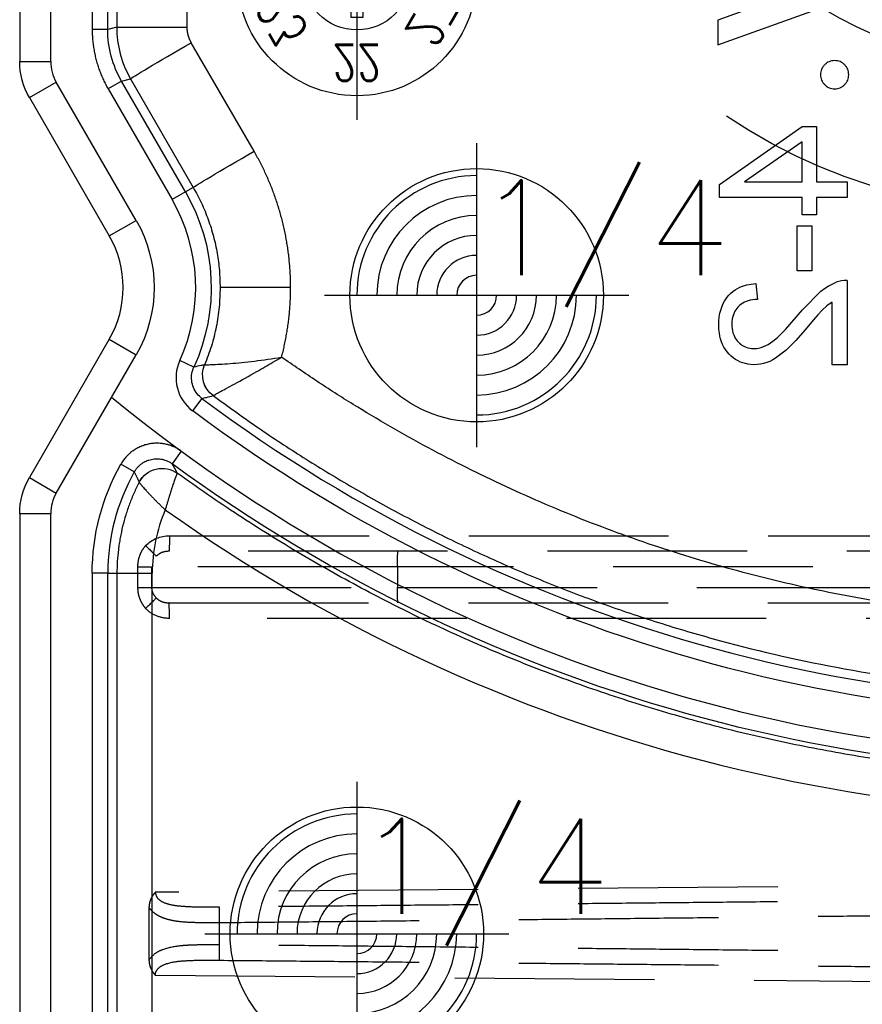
# Model space of a CAD drawing. Extents: x 2651 to 7771, y -1163 to 1075.
# Tile 180 of 256: x 4085 to 4106, y 486 to 511. Entities that reach past the tile are written whole.
import ezdxf
from ezdxf.enums import TextEntityAlignment as Align

# ---------------------------------------------------------------- set-up
doc = ezdxf.new("R2010")
doc.units = 0
doc.header["$LTSCALE"] = 10
for name, pattern in [('CENTER', [2, 1.25, -0.25, 0.25, -0.25]), ('CNSHID', [4, 3, -1]), ('DASHED', [0.75, 0.5, -0.25]), ('HIDDEN', [0.375, 0.25, -0.125])]:
    doc.linetypes.add(name, pattern=pattern)
doc.layers.get('0').update_dxf_attribs({"linetype": 'CONTINUOUS'})
doc.layers.get('Defpoints').update_dxf_attribs({"linetype": 'CONTINUOUS'})
for name, color, linetype in [('1', 7, 'CONTINUOUS'), ('CEN', 1, 'CENTER'), ('COOL', 150, 'HIDDEN'), ('DIM', 3, 'CONTINUOUS'), ('LAYER_108', 7, 'CONTINUOUS'), ('PIN', 3, 'CONTINUOUS'), ('WL1-HL', 4, 'CNSHID')]:
    doc.layers.add(name, color=color, linetype=linetype)
doc.styles.add('S1', font='TXT.shx')
doc.styles.get("Standard").update_dxf_attribs({"font": 'romans.shx'})
doc.dimstyles.new('MM& INCH5', dxfattribs={"dimtxt": 5, "dimasz": 2.5, "dimexe": 1, "dimexo": 0.5, "dimtad": 0, "dimrnd": 1.38778e-17, "dimzin": 9, "dimdsep": 46, "dimtxsty": 'Standard', "dimblk": 'CLOSED', "dimcen": 0, "dimclrd": 3, "dimclre": 3, "dimclrt": 3, "dimazin": 2, "dimtfac": 0.75, "dimtofl": 0, "dimtmove": 0, "dimatfit": 3, "dimfxl": 0, "dimtolj": 1, "dimarcsym": 0})

# ---------------------------------------------------------------- blocks, each defined once
blk = doc.blocks.new('A$C32D34A97')
for p, q in [((0, 9.212), (-0.24, 8.612)), ((0, 9.212), (0.24, 8.612)), ((0.24, 8.612), (-0.24, 8.612)), ((-0.15, 8.612), (-0.15, 6.964)), ((0.15, 8.612), (0.15, 6.964)), ((0.15, 6.964), (-0.15, 6.964)), ((0, 2.212), (-0.24, 1.612)), ((0, 2.212), (0.24, 1.612)), ((0.24, 1.612), (-0.24, 1.612)), ((-0.15, 1.612), (-0.15, -0.036)), ((0.15, 1.612), (0.15, -0.036)), ((0.15, -0.036), (-0.15, -0.036))]:
    blk.add_line(p, q)
for centre, radius in [((0, 8), 3), ((0, 8), 1.35), ((0, 1), 3), ((0, 1), 1.35)]:
    blk.add_circle(centre, radius)
at = {"layer": 'CEN'}
for p, q in [((0, 11.6), (0, 4.4)), ((-3.6, 8), (3.6, 8)), ((0, 4.6), (0, -2.6)), ((-3.6, 1), (3.6, 1))]:
    blk.add_line(p, q, dxfattribs=at)
at = {"style": 'S1', "text_generation_flag": 2, "width": 0.8}
for s, p in [('1', (0, 10.175)), ('25', (0, 3.175))]:
    blk.add_text(s, height=0.9, dxfattribs=at).set_placement(p, align=Align.MIDDLE)
for s, rotation, p in [('12', 30, (-1.088, 9.884)), ('2', 330, (1.087, 9.884)), ('11', 60, (-1.884, 9.088)), ('3', 300, (1.884, 9.088)), ('10', 270, (-2.175, 8)), ('4', 90, (2.175, 8)), ('9', 120, (-1.884, 6.913)), ('5', 240, (1.884, 6.913)), ('8', 150, (-1.088, 6.116)), ('6', 210, (1.087, 6.116)), ('7', 180, (0, 5.825)), ('24', 60, (-1.884, 2.088)), ('26', 300, (1.884, 2.088)), ('23', 120, (-1.884, -0.087)), ('27', 240, (1.884, -0.087)), ('22', 180, (0, -1.175))]:
    blk.add_text(s, height=0.9, rotation=rotation, dxfattribs=at).set_placement(p, align=Align.MIDDLE)
blk = doc.blocks.new('DSD')
at = {"layer": '1', "color": 7, "linetype": 'Continuous'}
for p, q in [((459.179, 567.571), (459.179, 540.854)), ((478.967, 542.722), (476.666, 541.888)), ((476.666, 541.269), (479.905, 542.443)), ((476.666, 541.888), (476.666, 541.269)), ((459.422, 539.947), (461.422, 536.482)), ((461.422, 533.891), (459.422, 530.426)), ((459.421, 530.426), (459.422, 530.426)), ((459.179, 529.519), (459.179, 508.469))]:
    blk.add_line(p, q, dxfattribs=at)
at = {"layer": '1', "color": 110, "linetype": 'Continuous'}
for p, q in [((459.956, 540.854), (459.956, 567.571)), ((462.095, 536.87), (460.095, 540.336)), ((460.095, 530.037), (462.095, 533.502)), ((459.956, 508.469), (459.956, 529.519))]:
    blk.add_line(p, q, dxfattribs=at)
at = {"layer": '1', "color": 252, "linetype": 'Continuous'}
for p, q in [((459.956, 540.854), (459.956, 567.571)), ((460.995, 553.626), (460.995, 541.653)), ((461.384, 541.653), (461.384, 553.626)), ((461.608, 553.402), (461.608, 541.713)), ((463.374, 541.713), (463.374, 553.39)), ((461.384, 541.653), (460.995, 541.653)), ((461.608, 541.713), (461.384, 541.653)), ((461.608, 541.713), (463.374, 541.713)), ((465.049, 538.603), (463.478, 541.324)), ((459.179, 540.854), (459.956, 540.854)), ((461.731, 540.358), (461.955, 540.418)), ((461.955, 540.418), (463.526, 537.697)), ((459.422, 539.947), (460.095, 540.336)), ((462.095, 536.87), (460.095, 540.336)), ((461.731, 540.358), (461.395, 540.164)), ((461.395, 540.164), (462.996, 537.39)), ((463.332, 537.585), (461.731, 540.358)), ((463.526, 537.697), (463.332, 537.585)), ((463.332, 537.585), (462.996, 537.39)), ((461.422, 536.482), (462.095, 536.87)), ((465.965, 535.186), (464.199, 535.186)), ((461.422, 533.891), (462.095, 533.502)), ((460.095, 530.037), (462.095, 533.502)), ((463.542, 533.195), (463.188, 533.356)), ((463.744, 532.407), (463.511, 532.096)), ((463.226, 531.085), (462.997, 530.772)), ((462.05, 530.567), (461.711, 530.757)), ((459.422, 530.426), (460.095, 530.037)), ((459.956, 529.519), (459.179, 529.519)), ((459.956, 508.469), (459.956, 529.519)), ((460.995, 528.026), (460.995, 509.961)), ((461.384, 528.026), (460.995, 528.026)), ((461.384, 509.961), (461.384, 528.026)), ((461.384, 528.026), (461.615, 528.026)), ((461.615, 528.026), (461.615, 509.961)), ((461.615, 528.026), (462.498, 528.026)), ((462.498, 509.961), (462.498, 528.026))]:
    blk.add_line(p, q, dxfattribs=at)
at = {"layer": '1', "color": 6, "linetype": 'DASHED'}
for p, q in [((499.898, 528.58), (462.919, 528.58)), ((462.138, 527.673), (462.138, 528.191)), ((462.138, 528.191), (462.482, 528.191)), ((462.482, 528.191), (462.482, 527.673)), ((468.644, 528.191), (462.482, 528.191)), ((501.545, 528.191), (468.644, 528.191)), ((468.644, 528.191), (468.644, 527.673)), ((462.138, 527.673), (462.482, 527.673)), ((462.482, 527.673), (468.644, 527.673)), ((468.644, 527.673), (501.545, 527.673)), ((462.919, 527.284), (499.898, 527.284)), ((500.665, 520.364), (462.577, 520.032)), ((462.417, 519.645), (462.417, 518.343)), ((464.183, 518.715), (464.183, 519.273)), ((462.577, 517.956), (500.665, 517.624))]:
    blk.add_line(p, q, dxfattribs=at)
at = {"layer": '1', "color": 7, "linetype": 'Continuous', "extrusion": (0, 0, -1)}
for centre, start, end in [((-460.992, 540.854), 330, 0), ((-460.992, 529.519), 0, 30)]:
    blk.add_arc(centre, 1.814, start, end, dxfattribs=at)
at = {"layer": '1', "color": 110, "linetype": 'Continuous'}
for centre, radius, start, end in [((460.992, 540.854), 1.036, 180, 210), ((486.693, 563.151), 39.735, 230.6179, 276.2068), ((460.992, 529.519), 1.036, 150, 180)]:
    blk.add_arc(centre, radius, start, end, dxfattribs=at)
at = {"layer": '1', "color": 252, "linetype": 'Continuous'}
for centre, radius, start, end in [((460.992, 540.854), 1.036, 180, 210), ((459.179, 535.186), 4.408, 335.4684, 30), ((486.693, 563.151), 38.365, 233.2604, 276.1879), ((466.562, 528.026), 5.178, 150.6203, 180), ((460.992, 529.519), 1.036, 150, 180)]:
    blk.add_arc(centre, radius, start, end, dxfattribs=at)
at = {"layer": '1', "color": 252, "linetype": 'Continuous', "extrusion": (0, 0, -1)}
for centre, radius, start, end in [((-459.179, 535.186), 4.796, 150, 204.5316), ((-459.179, 535.186), 3.368, 150, 210), ((-486.693, 563.151), 38.753, 263.8121, 306.7396), ((-466.562, 528.026), 5.567, 0, 29.3797), ((-486.693, 563.151), 40.124, 263.7932, 306.1972)]:
    blk.add_arc(centre, radius, start, end, dxfattribs=at)
at = {"layer": '1', "color": 110, "linetype": 'Continuous', "extrusion": (0, 0, -1)}
blk.add_arc((-459.179, 535.186), 3.368, 150, 210, dxfattribs=at)
at = {"layer": '1', "color": 7, "linetype": 'Continuous'}
blk.add_arc((459.179, 535.186), 2.591, 330, 30, dxfattribs=at)
at = {"layer": '1', "color": 252, "linetype": 'Continuous', "extrusion": (0, 0, -1)}
for centre, major_axis, ratio, start_param, end_param in [((463.525, 541.324), (1.57, 0.907), 0.013094, 3.15032, 4.689719), ((465.097, 538.603), (1.57, 0.907), 0.013094, 3.15032, 4.689719), ((464.408, 533), (0.172, -0.624), 0.999938, 0.905626, 2.235967), ((464.408, 533), (0.401, -0.509), 0.999839, 1.303937, 2.634034), ((462.748, 530.009), (-0.564, -0.318), 0.999946, 0.992523, 2.709571), ((462.747, 530.009), (0.618, -0.194), 0.998759, 3.317721, 5.033378)]:
    blk.add_ellipse(centre, major_axis=major_axis, ratio=ratio, start_param=start_param, end_param=end_param, dxfattribs=at)
at = {"layer": '1', "color": 7, "linetype": 'Continuous', "extrusion": (0, 0, -1)}
for centre, start_param, end_param in [((460.992, 540.854), 2.618029, 3.141593), ((460.992, 529.519), 3.141593, 3.665156)]:
    blk.add_ellipse(centre, major_axis=(1.814, 0), ratio=0.999975, start_param=start_param, end_param=end_param, dxfattribs=at)
at = {"layer": '1', "color": 7, "linetype": 'Continuous'}
blk.add_ellipse((466.538, 528.026), major_axis=(-4.039, 0), ratio=1, start_param=5.878177, end_param=6.283185, dxfattribs=at)
at = {"layer": '1', "color": 252, "linetype": 'Continuous'}
blk.add_ellipse((486.674, 563.151), major_axis=(-41.149, 0), ratio=1, start_param=0.952596, end_param=1.678692, dxfattribs=at)
at = {"layer": '1', "color": 6, "linetype": 'DASHED', "extrusion": (0, 0, -1)}
for centre, major_axis, ratio, start_param, end_param in [((462.322, 528.719), (-0.28, 0.27), 0.01818, 1.589635, 2.951754), ((468.651, 528.191), (0, -0.389), 0.017452, 1.570796, 3.141593), ((468.651, 527.673), (0, -0.389), 0.017452, 0, 1.570796), ((462.322, 527.145), (-0.28, -0.27), 0.01818, 3.331431, 4.69355), ((464.19, 519.273), (-0.004, 0.389), 0.017452, 4.712558, 6.17271), ((464.19, 518.715), (-0.004, -0.389), 0.017452, 0.110475, 1.570627)]:
    blk.add_ellipse(centre, major_axis=major_axis, ratio=ratio, start_param=start_param, end_param=end_param, dxfattribs=at)
at = {"layer": '1', "color": 252, "linetype": 'Continuous'}
for points, weights in [([(460.995, 541.653), (460.995, 541.127), (461.132, 540.619), (461.395, 540.164)], [1, 0.977285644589, 0.977285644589, 1]), ([(465.965, 535.186), (465.965, 536.393), (465.653, 537.558), (465.049, 538.603)], [1, 0.977274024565, 0.977274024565, 1]), ([(465.739, 533.443), (465.889, 534.013), (465.965, 534.597), (465.965, 535.186)], [1, 0.994458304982, 0.994458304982, 1]), ([(490.56, 527.041), (481.685, 526.077), (473.041, 528.306), (465.739, 533.443)], [1, 0.957116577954, 0.957116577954, 1])]:
    blk.add_rational_spline(points, weights, degree=3, dxfattribs=at)
for points in [[(461.731, 540.358), (461.505, 540.749), (461.384, 541.201), (461.384, 541.653)], [(461.608, 541.713), (461.608, 541.261), (461.729, 540.809), (461.955, 540.418)], [(462.05, 530.567), (462.09, 530.481), (462.131, 530.395), (462.173, 530.308)], [(463.127, 530.534), (463.083, 530.614), (463.04, 530.693), (462.997, 530.772)]]:
    blk.add_open_spline(points, degree=3, dxfattribs=at)
at = {"layer": '1', "color": 7, "linetype": 'Continuous'}
blk.add_rational_spline([(463.478, 541.324), (463.409, 541.443), (463.374, 541.576), (463.374, 541.713)], [1, 0.977285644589, 0.977285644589, 1], degree=3, dxfattribs=at)
for points, knots in [([(479.592, 540.875), (479.569, 540.873), (479.522, 540.871), (479.456, 540.85), (479.395, 540.818), (479.342, 540.773), (479.297, 540.719), (479.264, 540.658), (479.244, 540.591), (479.242, 540.545), (479.241, 540.522)], [0, 0, 0, 0, 0.128226, 0.250531, 0.372639, 0.499833, 0.627179, 0.749842, 0.87294, 1, 1, 1, 1]), ([(479.946, 540.522), (479.945, 540.545), (479.943, 540.591), (479.923, 540.658), (479.889, 540.719), (479.844, 540.773), (479.79, 540.819), (479.729, 540.85), (479.662, 540.871), (479.616, 540.873), (479.592, 540.875)], [0, 0, 0, 0, 0.126678, 0.249735, 0.372031, 0.499739, 0.627447, 0.750221, 0.872159, 1, 1, 1, 1]), ([(479.241, 540.522), (479.242, 540.498), (479.244, 540.452), (479.263, 540.385), (479.297, 540.325), (479.342, 540.271), (479.395, 540.226), (479.456, 540.193), (479.522, 540.172), (479.569, 540.17), (479.592, 540.169)], [0, 0, 0, 0, 0.12712, 0.250277, 0.371969, 0.499375, 0.62663, 0.749351, 0.871713, 1, 1, 1, 1]), ([(479.592, 540.169), (479.616, 540.17), (479.662, 540.172), (479.729, 540.193), (479.79, 540.226), (479.844, 540.271), (479.889, 540.325), (479.923, 540.385), (479.943, 540.452), (479.945, 540.498), (479.946, 540.522)], [0, 0, 0, 0, 0.127902, 0.249898, 0.37328, 0.501049, 0.628817, 0.750146, 0.873261, 1, 1, 1, 1]), ([(462.05, 530.567), (462.061, 530.587), (462.086, 530.625), (462.128, 530.679), (462.16, 530.711), (462.181, 530.731), (462.186, 530.734), (462.194, 530.742), (462.207, 530.753), (462.239, 530.778), (462.286, 530.809), (462.327, 530.83), (462.353, 530.841), (462.358, 530.844), (462.368, 530.848), (462.374, 530.85), (462.39, 530.857), (462.422, 530.868), (462.477, 530.883), (462.522, 530.89), (462.556, 530.894), (462.567, 530.895), (462.584, 530.896), (462.59, 530.896), (462.602, 530.897), (462.63, 530.897), (462.681, 530.894), (462.726, 530.887), (462.76, 530.88), (462.771, 530.878), (462.793, 530.872), (462.804, 530.868), (462.837, 530.858), (462.879, 530.841), (462.92, 530.821), (462.949, 530.804), (462.959, 530.798), (462.978, 530.785), (462.988, 530.778), (462.997, 530.772)], [0, 0, 0, 0, 0.0625, 0.125, 0.1875, 0.1875, 0.203125, 0.203125, 0.21875, 0.25, 0.3125, 0.375, 0.375, 0.390625, 0.390625, 0.40625, 0.40625, 0.4375, 0.5, 0.5625, 0.5625, 0.59375, 0.59375, 0.609375, 0.609375, 0.625, 0.6875, 0.75, 0.75, 0.78125, 0.78125, 0.8125, 0.8125, 0.875, 0.9375, 0.9375, 0.96875, 0.96875, 1, 1, 1, 1]), ([(462.173, 530.308), (462.127, 530.219), (462.041, 530.041), (461.929, 529.768), (461.834, 529.489), (461.755, 529.206), (461.714, 529.013), (461.687, 528.867), (461.679, 528.818), (461.668, 528.744), (461.664, 528.719), (461.657, 528.67), (461.641, 528.547), (461.621, 528.324), (461.615, 528.126), (461.615, 528.026)], [0, 0, 0, 0, 0.125, 0.25, 0.375, 0.5, 0.625, 0.625, 0.6875, 0.6875, 0.71875, 0.71875, 0.75, 0.875, 1, 1, 1, 1]), ([(462.173, 530.308), (462.181, 530.294), (462.187, 530.287), (462.19, 530.283), (462.192, 530.279), (462.195, 530.275), (462.198, 530.272), (462.205, 530.264), (462.214, 530.253), (462.226, 530.238), (462.23, 530.233), (462.239, 530.222), (462.244, 530.217), (462.259, 530.199), (462.281, 530.174), (462.319, 530.131), (462.347, 530.1), (462.369, 530.075), (462.377, 530.067), (462.393, 530.05), (462.417, 530.024), (462.459, 529.979), (462.495, 529.941), (462.523, 529.912), (462.537, 529.898), (462.552, 529.883), (462.561, 529.873), (462.566, 529.868), (462.581, 529.853), (462.591, 529.843), (462.611, 529.823), (462.621, 529.813), (462.652, 529.782), (462.673, 529.762), (462.705, 529.731), (462.716, 529.721), (462.737, 529.7), (462.759, 529.68), (462.786, 529.654), (462.806, 529.636), (462.814, 529.628), (462.818, 529.624), (462.825, 529.618)], [0, 0, 0, 0, 0.125, 0.15625, 0.15625, 0.171875, 0.171875, 0.1875, 0.25, 0.25, 0.28125, 0.28125, 0.3125, 0.3125, 0.375, 0.4375, 0.5, 0.5, 0.53125, 0.53125, 0.5625, 0.625, 0.6875, 0.6875, 0.71875, 0.734375, 0.734375, 0.75, 0.75, 0.78125, 0.78125, 0.8125, 0.8125, 0.875, 0.875, 0.90625, 0.90625, 0.9375, 0.96875, 0.984375, 0.992188, 1, 1, 1, 1]), ([(463.127, 530.534), (463.124, 530.531), (463.121, 530.527), (463.117, 530.517), (463.112, 530.507), (463.111, 530.503), (463.109, 530.498), (463.107, 530.494), (463.105, 530.489), (463.101, 530.479), (463.095, 530.465), (463.089, 530.446), (463.086, 530.44), (463.081, 530.426), (463.079, 530.419), (463.07, 530.397), (463.059, 530.364), (463.04, 530.31), (463.026, 530.269), (463.015, 530.237), (463.012, 530.226), (463.004, 530.204), (462.993, 530.17), (462.974, 530.111), (462.958, 530.06), (462.946, 530.022), (462.94, 530.002), (462.934, 529.982), (462.929, 529.969), (462.927, 529.962), (462.921, 529.942), (462.917, 529.928), (462.911, 529.908), (462.908, 529.901), (462.904, 529.887), (462.894, 529.852), (462.875, 529.79), (462.858, 529.733), (462.846, 529.69), (462.84, 529.668), (462.832, 529.643), (462.829, 529.632), (462.828, 529.627), (462.825, 529.618)], [0, 0, 0, 0, 0.0625, 0.125, 0.125, 0.15625, 0.15625, 0.171875, 0.171875, 0.1875, 0.25, 0.25, 0.28125, 0.28125, 0.3125, 0.3125, 0.375, 0.4375, 0.5, 0.5, 0.53125, 0.53125, 0.5625, 0.625, 0.6875, 0.6875, 0.71875, 0.734375, 0.734375, 0.75, 0.75, 0.78125, 0.78125, 0.796875, 0.796875, 0.8125, 0.875, 0.9375, 0.9375, 0.96875, 0.984375, 0.992188, 1, 1, 1, 1]), ([(491.031, 523.143), (490.723, 523.11), (490.262, 523.065), (489.722, 523.022), (489.491, 523.006), (489.337, 522.996), (489.259, 522.991), (488.565, 522.948), (487.331, 522.9), (485.483, 522.913), (484.252, 522.979), (483.33, 523.049), (482.869, 523.09), (482.331, 523.146), (482.101, 523.172), (481.947, 523.19), (481.87, 523.2), (481.18, 523.284), (479.961, 523.463), (478.157, 523.812), (476.376, 524.241), (474.619, 524.75), (472.886, 525.339), (471.176, 526.008), (470.052, 526.508), (469.354, 526.838), (469.215, 526.905), (469.007, 527.006), (468.937, 527.04), (468.799, 527.109), (468.453, 527.281), (468.11, 527.458), (467.292, 527.892), (466.216, 528.495), (464.646, 529.472), (463.628, 530.172), (463.127, 530.534)], [0, 0, 0, 0, 0.03125, 0.046875, 0.054688, 0.054688, 0.0625, 0.0625, 0.125, 0.1875, 0.25, 0.25, 0.28125, 0.296875, 0.304688, 0.304688, 0.3125, 0.3125, 0.375, 0.4375, 0.5, 0.5625, 0.625, 0.6875, 0.75, 0.75, 0.765625, 0.765625, 0.773438, 0.773438, 0.78125, 0.8125, 0.8125, 0.875, 0.9375, 1, 1, 1, 1])]:
    blk.add_open_spline(points, degree=3, knots=knots, dxfattribs=at)
at = {"layer": '1', "color": 252, "linetype": 'Continuous'}
for points, knots in [([(463.526, 537.697), (463.597, 537.566), (463.739, 537.305), (463.906, 536.894), (464.038, 536.474), (464.131, 536.047), (464.188, 535.617), (464.195, 535.33), (464.199, 535.186)], [0, 0, 0, 0, 0.169839, 0.338408, 0.505707, 0.671739, 0.836503, 1, 1, 1, 1]), ([(464.199, 535.186), (464.194, 535.022), (464.185, 534.693), (464.109, 534.202), (463.99, 533.717), (463.87, 533.406), (463.81, 533.25)], [0, 0, 0, 0, 0.247617, 0.496822, 0.747616, 1, 1, 1, 1]), ([(463.188, 533.356), (463.09, 533.141), (463.069, 532.898), (463.186, 532.44), (463.322, 532.237), (463.511, 532.096)], [0, 0, 0, 0, 0.5, 0.5, 1, 1, 1, 1]), ([(463.809, 533.249), (463.813, 533.25), (463.828, 533.25), (463.891, 533.252), (463.936, 533.254), (464.05, 533.259), (464.119, 533.262), (464.272, 533.271), (464.357, 533.277), (464.633, 533.298), (464.839, 533.319), (465.278, 533.372), (465.505, 533.405), (465.739, 533.443)], [0, 0, 0, 0, 0.125, 0.125, 0.25, 0.25, 0.375, 0.375, 0.5, 0.5, 0.75, 0.75, 1, 1, 1, 1]), ([(464.023, 532.479), (464.027, 532.482), (464.036, 532.487), (464.088, 532.517), (464.18, 532.568), (464.334, 532.649), (464.63, 532.809), (465.043, 533.036), (465.455, 533.277), (465.666, 533.4), (465.739, 533.443)], [0, 0, 0, 0, 0.083761, 0.167399, 0.250167, 0.369334, 0.50054, 0.749939, 0.9138, 1, 1, 1, 1]), ([(463.744, 532.407), (463.701, 532.444), (463.613, 532.521), (463.524, 532.677), (463.48, 532.853), (463.482, 533.033), (463.522, 533.142), (463.542, 533.195)], [0, 0, 0, 0, 0.192519, 0.396173, 0.603829, 0.807483, 1, 1, 1, 1]), ([(463.81, 533.25), (463.782, 533.243), (463.753, 533.237), (463.664, 533.219), (463.603, 533.207), (463.542, 533.195)], [0, 0, 0, 0, 0.320336, 0.320336, 1, 1, 1, 1]), ([(463.744, 532.407), (463.782, 532.417), (463.82, 532.426), (463.914, 532.45), (463.968, 532.464), (464.023, 532.479)], [0, 0, 0, 0, 0.409752, 0.409752, 1, 1, 1, 1]), ([(464.023, 532.479), (464.378, 532.222), (465.095, 531.703), (466.214, 530.966), (467.376, 530.255), (468.583, 529.575), (469.835, 528.93), (471.131, 528.321), (472.47, 527.753), (473.851, 527.229), (475.274, 526.752), (477.26, 526.172), (481.032, 525.318), (485.084, 524.958), (488.752, 525.048), (490.12, 525.175), (490.803, 525.238)], [0, 0, 0, 0, 0.046368, 0.093547, 0.141537, 0.190338, 0.23995, 0.290372, 0.341606, 0.393651, 0.446506, 0.500173, 0.612317, 0.8549, 0.92745, 1, 1, 1, 1]), ([(463.226, 531.085), (463.197, 531.107), (463.136, 531.147), (463.039, 531.197), (462.971, 531.223), (462.927, 531.237), (462.918, 531.24), (462.901, 531.245), (462.874, 531.253), (462.847, 531.259), (462.794, 531.27), (462.722, 531.282), (462.649, 531.285), (462.604, 531.285), (462.595, 531.285), (462.576, 531.285), (462.549, 531.283), (462.521, 531.281), (462.467, 531.275), (462.395, 531.264), (462.325, 531.245), (462.273, 531.227), (462.255, 531.221), (462.23, 531.211), (462.221, 531.208), (462.204, 531.201), (462.162, 531.182), (462.09, 531.145), (462.029, 531.105), (461.985, 531.072), (461.963, 531.055), (461.942, 531.038), (461.928, 531.026), (461.921, 531.02), (461.888, 530.989), (461.837, 530.936), (461.769, 530.851), (461.73, 530.79), (461.711, 530.757)], [0, 0, 0, 0, 0.0625, 0.125, 0.1875, 0.1875, 0.203125, 0.203125, 0.21875, 0.25, 0.25, 0.3125, 0.375, 0.375, 0.390625, 0.390625, 0.40625, 0.4375, 0.4375, 0.5, 0.5625, 0.5625, 0.59375, 0.59375, 0.609375, 0.609375, 0.625, 0.6875, 0.75, 0.75, 0.78125, 0.796875, 0.796875, 0.8125, 0.8125, 0.875, 0.9375, 1, 1, 1, 1])]:
    blk.add_open_spline(points, degree=3, knots=knots, dxfattribs=at)
at = {"layer": '1', "color": 7, "linetype": 'Continuous'}
for points in [[(463.81, 533.25), (463.81, 533.25), (463.81, 533.25), (463.81, 533.25)], [(464.023, 532.479), (464.023, 532.479), (464.023, 532.479), (464.023, 532.479)], [(462.173, 530.308), (462.173, 530.308), (462.173, 530.308), (462.173, 530.308)], [(463.127, 530.534), (463.127, 530.534), (463.126, 530.534), (463.126, 530.534)]]:
    blk.add_open_spline(points, degree=3, dxfattribs=at)
at = {"layer": '1', "color": 6, "linetype": 'DASHED'}
for points, degree in [([(462.332, 528.719), (462.486, 528.878), (462.706, 528.968), (462.929, 528.968)], 3), ([(462.929, 528.968), (499.908, 528.968)], 1), ([(485.379, 526.896), (462.929, 526.896)], 1), ([(462.417, 518.343), (462.418, 518.118), (462.577, 517.956)], 2)]:
    blk.add_open_spline(points, degree=degree, dxfattribs=at)
for points, degree, knots in [([(462.929, 528.968), (462.929, 528.867), (462.928, 528.766), (462.924, 528.622), (462.923, 528.579), (462.918, 528.58)], 3, [0, 0, 0, 0, 0.5, 0.5, 1, 1, 1, 1]), ([(462.138, 528.191), (462.14, 528.223), (462.143, 528.319), (462.178, 528.459), (462.244, 528.606), (462.303, 528.681), (462.332, 528.719)], 3, [0, 0, 0, 0, 0.166765, 0.499709, 0.74986, 1, 1, 1, 1]), ([(462.919, 528.58), (462.855, 528.574), (462.737, 528.563), (462.642, 528.489), (462.598, 528.455)], 3, [0, 0, 0, 0, 0.537431, 1, 1, 1, 1]), ([(462.332, 527.145), (462.303, 527.184), (462.245, 527.261), (462.184, 527.392), (462.146, 527.529), (462.141, 527.625), (462.138, 527.673)], 3, [0, 0, 0, 0, 0.257807, 0.499585, 0.749789, 1, 1, 1, 1]), ([(462.482, 527.673), (462.483, 527.648), (462.487, 527.598), (462.519, 527.503), (462.566, 527.447), (462.598, 527.409)], 3, [0, 0, 0, 0, 0.256307, 0.500716, 1, 1, 1, 1]), ([(462.598, 527.409), (462.625, 527.386), (462.684, 527.338), (462.795, 527.294), (462.876, 527.288), (462.919, 527.284)], 3, [0, 0, 0, 0, 0.302174, 0.635337, 1, 1, 1, 1]), ([(462.929, 526.896), (462.817, 526.896), (462.707, 526.918), (462.503, 527.002), (462.409, 527.066), (462.332, 527.145)], 3, [0, 0, 0, 0, 0.5, 0.5, 1, 1, 1, 1]), ([(462.929, 526.896), (462.929, 526.987), (462.928, 527.095), (462.924, 527.247), (462.923, 527.285), (462.918, 527.284)], 3, [0, 0, 0, 0, 0.5, 0.5, 1, 1, 1, 1]), ([(462.577, 520.032), (462.501, 519.954), (462.459, 519.854), (462.418, 519.755), (462.417, 519.645)], 2, [0, 0, 0, 0.5, 0.5, 1, 1, 1]), ([(464.185, 519.659), (464.028, 519.658), (463.725, 519.656), (463.325, 519.666), (463.006, 519.7), (462.784, 519.763), (462.624, 519.868), (462.591, 519.98), (462.577, 520.032)], 3, [0, 0, 0, 0, 0.260791, 0.501616, 0.674867, 0.809902, 0.913469, 1, 1, 1, 1]), ([(462.417, 519.645), (462.448, 519.609), (462.514, 519.534), (462.64, 519.449), (462.794, 519.381), (462.98, 519.33), (463.241, 519.291), (463.641, 519.274), (463.981, 519.273), (464.183, 519.273)], 3, [0, 0, 0, 0, 0.082658, 0.172087, 0.270427, 0.379295, 0.499881, 0.702652, 1, 1, 1, 1]), ([(464.183, 518.715), (464.076, 518.715), (463.876, 518.716), (463.603, 518.711), (463.38, 518.703), (463.093, 518.681), (462.817, 518.627), (462.561, 518.506), (462.465, 518.397), (462.417, 518.343)], 3, [0, 0, 0, 0, 0.158259, 0.294378, 0.408401, 0.500412, 0.750075, 0.87518, 1, 1, 1, 1]), ([(462.577, 517.956), (462.578, 517.975), (462.581, 518.013), (462.61, 518.082), (462.695, 518.177), (462.923, 518.279), (463.279, 518.32), (463.725, 518.332), (464.028, 518.33), (464.185, 518.328)], 3, [0, 0, 0, 0, 0.031222, 0.062499, 0.124805, 0.249453, 0.499309, 0.739649, 1, 1, 1, 1])]:
    blk.add_open_spline(points, degree=degree, knots=knots, dxfattribs=at)
for points in [[(500.663, 520.032), (489.514, 519.905), (477.159, 519.779), (464.185, 519.659)], [(464.183, 519.273), (477.159, 519.399), (489.514, 519.544), (500.665, 519.7)], [(500.665, 518.288), (489.514, 518.444), (477.159, 518.589), (464.183, 518.715)], [(464.185, 518.328), (477.159, 518.209), (489.514, 518.083), (500.663, 517.956)]]:
    blk.add_rational_spline(points, [1, 0.984198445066, 0.984198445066, 1], degree=3, dxfattribs=at)
blk.add_blockref('A$C32D34A97', (467.625, 541.994))
blk = doc.blocks.new('*D109')
at = {"layer": 'Defpoints', "color": 0}
for p in [(4086.684, 927.642), (4086.684, 894.882), (4171.684, 387.642)]:
    blk.add_point(p, dxfattribs=at)
at = {"layer": 'DIM', "color": 3, "lineweight": -2}
blk.add_line((4086.684, 895.382), (4086.684, 927.642), dxfattribs=at)
at = {"layer": 'DIM', "color": 3, "insert": (4086.684, 948.624), "char_height": 5, "attachment_point": 5, "rotation": 90}
blk.add_mtext('\\A1;85 [3.346]', dxfattribs=at)
blk = doc.blocks.new('_Closed')
at = {"color": 0, "linetype": 'ByBlock', "lineweight": -2}
for p, q in [((-1, 0.1667), (0, 0)), ((-1, 0.1667), (-1, -0.1667)), ((0, 0), (-1, -0.1667)), ((0, 0), (-1, 0))]:
    blk.add_line(p, q, dxfattribs=at)
blk = doc.blocks.new('*D110')
at = {"layer": 'Defpoints', "color": 0}
for p in [(4064.684, 927.642), (4064.684, 906.842), (4171.684, 387.642)]:
    blk.add_point(p, dxfattribs=at)
at = {"layer": 'DIM', "color": 3, "lineweight": -2}
blk.add_line((4064.684, 907.342), (4064.684, 927.642), dxfattribs=at)
at = {"layer": 'DIM', "color": 3, "insert": (4064.684, 950.648), "char_height": 5, "attachment_point": 5, "rotation": 90}
blk.add_mtext('\\A1;107 [4.213]', dxfattribs=at)
blk = doc.blocks.new('*D111')
at = {"layer": 'Defpoints', "color": 0}
for p in [(4051.684, 927.642), (4051.684, 912.642), (4171.684, 387.642)]:
    blk.add_point(p, dxfattribs=at)
at = {"layer": 'DIM', "color": 3, "lineweight": -2}
blk.add_line((4051.684, 913.142), (4051.684, 927.642), dxfattribs=at)
at = {"layer": 'DIM', "color": 3, "insert": (4051.684, 950.648), "char_height": 5, "attachment_point": 5, "rotation": 90}
blk.add_mtext('\\A1;120 [4.724]', dxfattribs=at)
blk = doc.blocks.new('*D112')
at = {"layer": 'Defpoints', "color": 0}
for p in [(3974.684, 927.642), (3974.684, 892.822), (4171.684, 387.642)]:
    blk.add_point(p, dxfattribs=at)
at = {"layer": 'DIM', "color": 3, "lineweight": -2}
blk.add_line((3974.684, 893.322), (3974.684, 927.642), dxfattribs=at)
at = {"layer": 'DIM', "color": 3, "insert": (3974.684, 950.648), "char_height": 5, "attachment_point": 5, "rotation": 90}
blk.add_mtext('\\A1;197 [7.756]', dxfattribs=at)
blk = doc.blocks.new('*D113')
at = {"layer": 'Defpoints', "color": 0}
for p in [(3966.684, 927.642), (3971.684, 807.17), (4171.684, 387.642)]:
    blk.add_point(p, dxfattribs=at)
at = {"layer": 'DIM', "color": 3, "lineweight": -2}
for p, q in [((3966.684, 922.642), (3966.684, 927.642)), ((3971.684, 917.642), (3966.684, 922.642)), ((3971.684, 807.67), (3971.684, 917.642))]:
    blk.add_line(p, q, dxfattribs=at)
at = {"layer": 'DIM', "color": 3, "insert": (3966.684, 951.005), "char_height": 5, "attachment_point": 5, "rotation": 90}
blk.add_mtext('\\A1;200 [7.874]', dxfattribs=at)
blk = doc.blocks.new('*D114')
at = {"layer": 'Defpoints', "color": 0}
for p in [(3931.684, 927.642), (3931.684, 912.642), (4171.684, 387.642)]:
    blk.add_point(p, dxfattribs=at)
at = {"layer": 'DIM', "color": 3, "lineweight": -2}
blk.add_line((3931.684, 913.142), (3931.684, 927.642), dxfattribs=at)
at = {"layer": 'DIM', "color": 3, "insert": (3931.684, 951.005), "char_height": 5, "attachment_point": 5, "rotation": 90}
blk.add_mtext('\\A1;240 [9.449]', dxfattribs=at)
blk = doc.blocks.new('*D115')
at = {"layer": 'Defpoints', "color": 0}
for p in [(3896.684, 927.642), (3896.684, 910.642), (4171.684, 387.642)]:
    blk.add_point(p, dxfattribs=at)
at = {"layer": 'DIM', "color": 3, "lineweight": -2}
blk.add_line((3896.684, 911.142), (3896.684, 927.642), dxfattribs=at)
at = {"layer": 'DIM', "color": 3, "insert": (3896.684, 953.386), "char_height": 5, "attachment_point": 5, "rotation": 90}
blk.add_mtext('\\A1;275 [10.827]', dxfattribs=at)
blk = doc.blocks.new('*D122')
at = {"layer": 'Defpoints', "color": 0}
for p in [(3881.004, 912.642), (3898.684, 912.642), (4171.684, 387.642)]:
    blk.add_point(p, dxfattribs=at)
at = {"layer": 'DIM', "color": 3, "lineweight": -2}
blk.add_line((3898.184, 912.642), (3881.004, 912.642), dxfattribs=at)
at = {"layer": 'DIM', "color": 3, "insert": (3855.26, 912.642), "char_height": 5, "attachment_point": 5}
blk.add_mtext('\\A1;525 [20.669]', dxfattribs=at)
blk = doc.blocks.new('*D123')
at = {"layer": 'Defpoints', "color": 0}
for p in [(3857.842, 862.642), (3869.984, 862.642), (4171.684, 387.642)]:
    blk.add_point(p, dxfattribs=at)
at = {"layer": 'DIM', "color": 3, "lineweight": -2}
blk.add_line((3869.484, 862.642), (3857.842, 862.642), dxfattribs=at)
at = {"layer": 'DIM', "color": 3, "insert": (3832.098, 862.642), "char_height": 5, "attachment_point": 5}
blk.add_mtext('\\A1;475 [18.701]', dxfattribs=at)
blk = doc.blocks.new('*D124')
at = {"layer": 'Defpoints', "color": 0}
for p in [(3941.504, 859.642), (3857.842, 854.642), (4171.684, 387.642)]:
    blk.add_point(p, dxfattribs=at)
at = {"layer": 'DIM', "color": 3, "lineweight": -2}
for p, q in [((3867.842, 859.642), (3862.842, 854.642)), ((3941.004, 859.642), (3867.842, 859.642)), ((3862.842, 854.642), (3857.842, 854.642))]:
    blk.add_line(p, q, dxfattribs=at)
at = {"layer": 'DIM', "color": 3, "insert": (3832.098, 854.642), "char_height": 5, "attachment_point": 5}
blk.add_mtext('\\A1;472 [18.583]', dxfattribs=at)
blk = doc.blocks.new('*D125')
at = {"layer": 'Defpoints', "color": 0}
for p in [(3870.047, 797.642), (3962.156, 797.642), (4171.684, 387.642)]:
    blk.add_point(p, dxfattribs=at)
at = {"layer": 'DIM', "color": 3, "lineweight": -2}
blk.add_line((3961.656, 797.642), (3870.047, 797.642), dxfattribs=at)
at = {"layer": 'DIM', "color": 3, "insert": (3844.303, 797.642), "char_height": 5, "attachment_point": 5}
blk.add_mtext('\\A1;410 [16.142]', dxfattribs=at)
blk = doc.blocks.new('*D126')
at = {"layer": 'Defpoints', "color": 0}
for p in [(3870.047, 832.642), (4069.264, 832.642), (4171.684, 387.642)]:
    blk.add_point(p, dxfattribs=at)
at = {"layer": 'DIM', "color": 3, "lineweight": -2}
blk.add_line((4068.764, 832.642), (3870.047, 832.642), dxfattribs=at)
at = {"layer": 'DIM', "color": 3, "insert": (3846.684, 832.642), "char_height": 5, "attachment_point": 5}
blk.add_mtext('\\A1;445 [17.52]', dxfattribs=at)
blk = doc.blocks.new('*D127')
at = {"layer": 'Defpoints', "color": 0}
for p in [(3857.842, 879.642), (4071.444, 879.642), (4171.684, 387.642)]:
    blk.add_point(p, dxfattribs=at)
at = {"layer": 'DIM', "color": 3, "lineweight": -2}
blk.add_line((4070.944, 879.642), (3857.842, 879.642), dxfattribs=at)
at = {"layer": 'DIM', "color": 3, "insert": (3834.479, 879.642), "char_height": 5, "attachment_point": 5}
blk.add_mtext('\\A1;492 [19.37]', dxfattribs=at)
blk = doc.blocks.new('*D128')
at = {"layer": 'Defpoints', "color": 0}
for p in [(3857.842, 899.642), (4057.484, 899.642), (4171.684, 387.642)]:
    blk.add_point(p, dxfattribs=at)
at = {"layer": 'DIM', "color": 3, "lineweight": -2}
blk.add_line((4056.984, 899.642), (3857.842, 899.642), dxfattribs=at)
at = {"layer": 'DIM', "color": 3, "insert": (3832.098, 899.642), "char_height": 5, "attachment_point": 5}
blk.add_mtext('\\A1;512 [20.157]', dxfattribs=at)
blk = doc.blocks.new('*D129')
at = {"layer": 'Defpoints', "color": 0}
for p in [(3870.047, 743.242), (4076.434, 743.242), (4171.684, 387.642)]:
    blk.add_point(p, dxfattribs=at)
at = {"layer": 'DIM', "color": 3, "lineweight": -2}
blk.add_line((4075.934, 743.242), (3870.047, 743.242), dxfattribs=at)
at = {"layer": 'DIM', "color": 3, "insert": (3849.065, 743.242), "char_height": 5, "attachment_point": 5}
blk.add_mtext('\\A1;355.6 [14]', dxfattribs=at)
blk = doc.blocks.new('*D130')
at = {"layer": 'Defpoints', "color": 0}
for p in [(3870.047, 762.642), (3896.684, 762.642), (4171.684, 387.642)]:
    blk.add_point(p, dxfattribs=at)
at = {"layer": 'DIM', "color": 3, "lineweight": -2}
blk.add_line((3896.184, 762.642), (3870.047, 762.642), dxfattribs=at)
at = {"layer": 'DIM', "color": 3, "insert": (3844.303, 762.642), "char_height": 5, "attachment_point": 5}
blk.add_mtext('\\A1;375 [14.764]', dxfattribs=at)
blk = doc.blocks.new('*D131')
at = {"layer": 'Defpoints', "color": 0}
for p in [(3870.047, 719.642), (3896.684, 719.642), (4171.684, 387.642)]:
    blk.add_point(p, dxfattribs=at)
at = {"layer": 'DIM', "color": 3, "lineweight": -2}
blk.add_line((3896.184, 719.642), (3870.047, 719.642), dxfattribs=at)
at = {"layer": 'DIM', "color": 3, "insert": (3844.303, 719.642), "char_height": 5, "attachment_point": 5}
blk.add_mtext('\\A1;332 [13.071]', dxfattribs=at)
blk = doc.blocks.new('*D132')
at = {"layer": 'Defpoints', "color": 0}
for p in [(3870.047, 592.642), (3897.724, 592.642), (4171.684, 387.642)]:
    blk.add_point(p, dxfattribs=at)
at = {"layer": 'DIM', "color": 3, "lineweight": -2}
blk.add_line((3897.224, 592.642), (3870.047, 592.642), dxfattribs=at)
at = {"layer": 'DIM', "color": 3, "insert": (3846.684, 592.642), "char_height": 5, "attachment_point": 5}
blk.add_mtext('\\A1;205 [8.071]', dxfattribs=at)
blk = doc.blocks.new('*D133')
at = {"layer": 'Defpoints', "color": 0}
for p in [(4098.024, 590.842), (3870.047, 584.642), (4171.684, 387.642)]:
    blk.add_point(p, dxfattribs=at)
at = {"layer": 'DIM', "color": 3, "lineweight": -2}
for p, q in [((3880.047, 590.842), (3875.047, 584.642)), ((4097.524, 590.842), (3880.047, 590.842)), ((3875.047, 584.642), (3870.047, 584.642))]:
    blk.add_line(p, q, dxfattribs=at)
at = {"layer": 'DIM', "color": 3, "insert": (3851.446, 584.642), "char_height": 5, "attachment_point": 5}
blk.add_mtext('\\A1;203.2 [8]', dxfattribs=at)
blk = doc.blocks.new('*D134')
at = {"layer": 'Defpoints', "color": 0}
for p in [(3870.047, 612.642), (3896.684, 612.642), (4171.684, 387.642)]:
    blk.add_point(p, dxfattribs=at)
at = {"layer": 'DIM', "color": 3, "lineweight": -2}
blk.add_line((3896.184, 612.642), (3870.047, 612.642), dxfattribs=at)
at = {"layer": 'DIM', "color": 3, "insert": (3846.684, 612.642), "char_height": 5, "attachment_point": 5}
blk.add_mtext('\\A1;225 [8.858]', dxfattribs=at)
blk = doc.blocks.new('*D135')
at = {"layer": 'Defpoints', "color": 0}
for p in [(3870.047, 655.642), (3896.684, 655.642), (4171.684, 387.642)]:
    blk.add_point(p, dxfattribs=at)
at = {"layer": 'DIM', "color": 3, "lineweight": -2}
blk.add_line((3896.184, 655.642), (3870.047, 655.642), dxfattribs=at)
at = {"layer": 'DIM', "color": 3, "insert": (3844.303, 655.642), "char_height": 5, "attachment_point": 5}
blk.add_mtext('\\A1;268 [10.551]', dxfattribs=at)
blk = doc.blocks.new('*D136')
at = {"layer": 'Defpoints', "color": 0}
for p in [(3870.047, 562.642), (3896.684, 562.642), (4171.684, 387.642)]:
    blk.add_point(p, dxfattribs=at)
at = {"layer": 'DIM', "color": 3, "lineweight": -2}
blk.add_line((3896.184, 562.642), (3870.047, 562.642), dxfattribs=at)
at = {"layer": 'DIM', "color": 3, "insert": (3849.422, 562.642), "char_height": 5, "attachment_point": 5}
blk.add_mtext('\\A1;175 [6.89]', dxfattribs=at)
blk = doc.blocks.new('*D137')
at = {"layer": 'Defpoints', "color": 0}
for p in [(3870.047, 519.642), (3896.684, 519.642), (4171.684, 387.642)]:
    blk.add_point(p, dxfattribs=at)
at = {"layer": 'DIM', "color": 3, "lineweight": -2}
blk.add_line((3896.184, 519.642), (3870.047, 519.642), dxfattribs=at)
at = {"layer": 'DIM', "color": 3, "insert": (3847.041, 519.642), "char_height": 5, "attachment_point": 5}
blk.add_mtext('\\A1;132 [5.197]', dxfattribs=at)
blk = doc.blocks.new('*D156')
at = {"layer": 'Defpoints', "color": 0}
for p in [(4095.484, 927.642), (4095.484, 766.102), (4171.684, 387.642)]:
    blk.add_point(p, dxfattribs=at)
at = {"layer": 'DIM', "color": 3, "lineweight": -2}
blk.add_line((4095.484, 766.602), (4095.484, 927.642), dxfattribs=at)
at = {"layer": 'DIM', "color": 3, "insert": (4095.484, 943.862), "char_height": 5, "attachment_point": 5, "rotation": 90}
blk.add_mtext('\\A1;76.2 [3]', dxfattribs=at)
blk = doc.blocks.new('*D157')
at = {"layer": 'Defpoints', "color": 0}
for p in [(4103.484, 927.642), (4096.684, 860.062), (4171.684, 387.642)]:
    blk.add_point(p, dxfattribs=at)
at = {"layer": 'DIM', "color": 3, "lineweight": -2}
for p, q in [((4103.484, 922.642), (4103.484, 927.642)), ((4096.684, 917.642), (4103.484, 922.642)), ((4096.684, 860.562), (4096.684, 917.642))]:
    blk.add_line(p, q, dxfattribs=at)
at = {"layer": 'DIM', "color": 3, "insert": (4103.484, 948.624), "char_height": 5, "attachment_point": 5, "rotation": 90}
blk.add_mtext('\\A1;75 [2.953]', dxfattribs=at)
blk = doc.blocks.new('117')
at = {"layer": 'WL1-HL'}
for radius in [13.87, 10.3]:
    blk.add_circle((254.95, 1693.104), radius, dxfattribs=at)
blk = doc.blocks.new('A$C257357D5')
at = {"layer": 'COOL'}
blk.add_circle((-61, 32), 9.5, dxfattribs=at)
blk.add_blockref('117', (-315.95, -1661.104), dxfattribs=at)
blk = doc.blocks.new('*U6', base_point=(965.4695, 1808.9548))
blk.add_circle((965.4695, 1808.9548), 0.5)
for radius, start, end in [(0.4724, 90, 180), (0.3937, 90, 180), (0.315, 90, 180), (0.2362, 90, 180), (0.1575, 90, 180), (0.0787, 90, 180), (0.0787, 270, 0), (0.1575, 270, 0), (0.2362, 270, 0), (0.315, 270, 0), (0.3937, 270, 0), (0.4724, 270, 0)]:
    blk.add_arc((965.4695, 1808.9548), radius, start, end)
at = {"layer": 'PIN'}
for p, q in [((965.4695, 1809.5548), (965.4695, 1808.3548)), ((964.8695, 1808.9548), (966.0695, 1808.9548))]:
    blk.add_line(p, q, dxfattribs=at)

msp = doc.modelspace()

# ---------------------------------------------------------------- linework, layer by layer
at = {"layer": 'LAYER_108', "color": 0, "linetype": 'Continuous'}
for p, q in [((4102.764, 506.415), (4104.838, 507.875)), ((4104.838, 507.875), (4105.198, 507.875)), ((4105.198, 507.875), (4105.198, 506.487)), ((4104.838, 507.489), (4103.395, 506.487)), ((4104.838, 506.487), (4104.838, 507.489)), ((4102.764, 506.094), (4102.764, 506.415)), ((4103.395, 506.487), (4104.838, 506.487)), ((4105.198, 506.487), (4105.964, 506.487)), ((4105.964, 506.487), (4105.964, 506.094)), ((4104.838, 506.094), (4102.764, 506.094)), ((4104.838, 505.661), (4104.838, 506.094)), ((4105.198, 506.094), (4105.198, 505.661)), ((4105.964, 506.094), (4105.198, 506.094)), ((4105.198, 505.661), (4104.838, 505.661)), ((4104.716, 504.254), (4104.716, 505.382)), ((4104.716, 505.382), (4105.077, 505.382)), ((4105.077, 505.382), (4105.077, 504.254)), ((4105.077, 504.254), (4104.716, 504.254)), ((4103.677, 503.939), (4103.718, 503.535)), ((4105.964, 504.013), (4105.964, 501.898)), ((4105.587, 501.898), (4105.587, 503.467)), ((4105.964, 501.898), (4105.587, 501.898))]:
    msp.add_line(p, q, dxfattribs=at)
for points in [[(4105.587, 503.467, 0), (4105.457, 503.374, 0), (4105.339, 503.266, 0), (4105.228, 503.148, 0), (4105.123, 503.026, 0), (4104.904, 502.765, 0), (4104.68, 502.506, 0), (4104.441, 502.266, 0), (4104.172, 502.063, 0), (4104.101, 502.021, 0), (4104.027, 501.985, 0), (4103.951, 501.955, 0), (4103.872, 501.931, 0), (4103.791, 501.915, 0), (4103.709, 501.905, 0), (4103.626, 501.902, 0), (4103.544, 501.907, 0), (4103.479, 501.915, 0), (4103.416, 501.928, 0), (4103.353, 501.947, 0), (4103.292, 501.969, 0), (4103.234, 501.997, 0), (4103.172, 502.033, 0), (4103.114, 502.073, 0), (4103.06, 502.119, 0), (4103.009, 502.168, 0), (4102.96, 502.223, 0), (4102.917, 502.283, 0), (4102.878, 502.345, 0), (4102.845, 502.411, 0), (4102.818, 502.478, 0), (4102.796, 502.548, 0), (4102.779, 502.618, 0), (4102.766, 502.69, 0), (4102.754, 502.79, 0), (4102.75, 502.891, 0), (4102.753, 502.992, 0), (4102.762, 503.093, 0), (4102.779, 503.192, 0), (4102.798, 503.27, 0), (4102.823, 503.346, 0), (4102.853, 503.42, 0), (4102.89, 503.491, 0), (4102.924, 503.545, 0), (4102.963, 503.597, 0), (4103.005, 503.646, 0), (4103.051, 503.691, 0), (4103.1, 503.733, 0), (4103.157, 503.774, 0), (4103.218, 503.81, 0), (4103.281, 503.841, 0), (4103.347, 503.868, 0), (4103.454, 503.901, 0), (4103.565, 503.924, 0), (4103.677, 503.939, 0)], [(4103.718, 503.535, 0), (4103.658, 503.533, 0), (4103.599, 503.527, 0), (4103.54, 503.517, 0), (4103.482, 503.502, 0), (4103.437, 503.486, 0), (4103.393, 503.467, 0), (4103.351, 503.444, 0), (4103.311, 503.418, 0), (4103.28, 503.394, 0), (4103.252, 503.368, 0), (4103.225, 503.34, 0), (4103.2, 503.31, 0), (4103.178, 503.279, 0), (4103.154, 503.24, 0), (4103.133, 503.198, 0), (4103.115, 503.155, 0), (4103.102, 503.111, 0), (4103.088, 503.049, 0), (4103.079, 502.986, 0), (4103.076, 502.922, 0), (4103.077, 502.859, 0), (4103.082, 502.805, 0), (4103.092, 502.751, 0), (4103.105, 502.699, 0), (4103.123, 502.648, 0), (4103.141, 502.608, 0), (4103.162, 502.57, 0), (4103.186, 502.533, 0), (4103.213, 502.499, 0), (4103.243, 502.466, 0), (4103.27, 502.44, 0), (4103.299, 502.416, 0), (4103.329, 502.394, 0), (4103.361, 502.374, 0), (4103.395, 502.357, 0), (4103.437, 502.339, 0), (4103.48, 502.325, 0), (4103.525, 502.315, 0), (4103.57, 502.309, 0), (4103.614, 502.306, 0), (4103.658, 502.307, 0), (4103.702, 502.31, 0), (4103.746, 502.318, 0), (4103.808, 502.334, 0), (4103.869, 502.355, 0), (4103.928, 502.381, 0), (4103.984, 502.411, 0), (4104.105, 502.49, 0), (4104.217, 502.582, 0), (4104.323, 502.681, 0), (4104.424, 502.785, 0), (4104.85, 503.28, 0), (4105.306, 503.742, 0), (4105.396, 503.809, 0), (4105.49, 503.87, 0), (4105.589, 503.923, 0), (4105.691, 503.967, 0)]]:
    msp.add_polyline3d(points, dxfattribs=at)
msp.add_arc((4105.939, 503.309), 0.704, 87.9845, 110.6318, dxfattribs=at)

# ---------------------------------------------------------------- block references
at = {"layer": 'DIM'}
for name, p in [('DSD', (3626.059, -31.352)), ('A$C257357D5', (4171.684, 487.642))]:
    msp.add_blockref(name, p, dxfattribs=at)
at = {"layer": 'PIN', "xscale": 6.35, "yscale": 6.35, "zscale": 6.35}
for p in [(4096.684, 503.642), (4093.684, 487.642)]:
    msp.add_blockref('*U6', p, dxfattribs=at)

# ---------------------------------------------------------------- texts
at = {"layer": 'PIN', "color": 4}
for p in [(4096.684, 504.142), (4093.684, 488.142)]:
    msp.add_text('1/4', height=2.3813, dxfattribs=at).set_placement(p)

# ---------------------------------------------------------------- dimensions: what is measured, and where the dimension line sits
at = {"layer": 'DIM'}
for feature_location, offset, dtype, picture, middle in [((3896.684, 910.642), (0, 17), 1, '*D115', (3896.684, 953.386)), ((3931.684, 912.642), (0, 15), 1, '*D114', (3931.684, 951.005)), ((3971.684, 807.17), (-5, 120.472), 1, '*D113', (3966.684, 951.005)), ((3974.684, 892.822), (0, 34.82), 1, '*D112', (3974.684, 950.648)), ((4051.684, 912.642), (0, 15), 1, '*D111', (4051.684, 950.648)), ((4064.684, 906.842), (0, 20.8), 1, '*D110', (4064.684, 950.648)), ((4086.684, 894.882), (0, 32.76), 1, '*D109', (4086.684, 948.624)), ((4096.684, 860.062), (6.8, 67.58), 1, '*D157', (4103.484, 948.624)), ((4095.484, 766.102), (0, 161.54), 1, '*D156', (4095.484, 943.862)), ((3898.684, 912.642), (-17.68, 0), 0, '*D122', (3855.26, 912.642)), ((4057.484, 899.642), (-199.642, 0), 0, '*D128', (3832.098, 899.642)), ((4071.444, 879.642), (-213.602, 0), 0, '*D127', (3834.479, 879.642)), ((3869.984, 862.642), (-12.142, 0), 0, '*D123', (3832.098, 862.642)), ((3941.504, 859.642), (-83.662, -5), 0, '*D124', (3832.098, 854.642)), ((4069.264, 832.642), (-199.217, 0), 0, '*D126', (3846.684, 832.642)), ((3962.156, 797.642), (-92.109, 0), 0, '*D125', (3844.303, 797.642)), ((3896.684, 762.642), (-26.637, 0), 0, '*D130', (3844.303, 762.642)), ((4076.434, 743.242), (-206.387, 0), 0, '*D129', (3849.065, 743.242)), ((3896.684, 719.642), (-26.637, 0), 0, '*D131', (3844.303, 719.642)), ((3896.684, 655.642), (-26.637, 0), 0, '*D135', (3844.303, 655.642)), ((3896.684, 612.642), (-26.637, 0), 0, '*D134', (3846.684, 612.642)), ((3897.724, 592.642), (-27.677, 0), 0, '*D132', (3846.684, 592.642)), ((4098.024, 590.842), (-227.977, -6.2), 0, '*D133', (3851.446, 584.642)), ((3896.684, 562.642), (-26.637, 0), 0, '*D136', (3849.422, 562.642)), ((3896.684, 519.642), (-26.637, 0), 0, '*D137', (3847.041, 519.642))]:
    dim = msp.add_ordinate_dim(feature_location=feature_location, offset=offset, dtype=dtype, origin=(4171.684, 387.642), dimstyle='MM& INCH5', dxfattribs=at)
    dim.commit()
    dim.dimension.update_dxf_attribs({"geometry": picture, "text_midpoint": middle})

doc.saveas('drawing.dxf')
